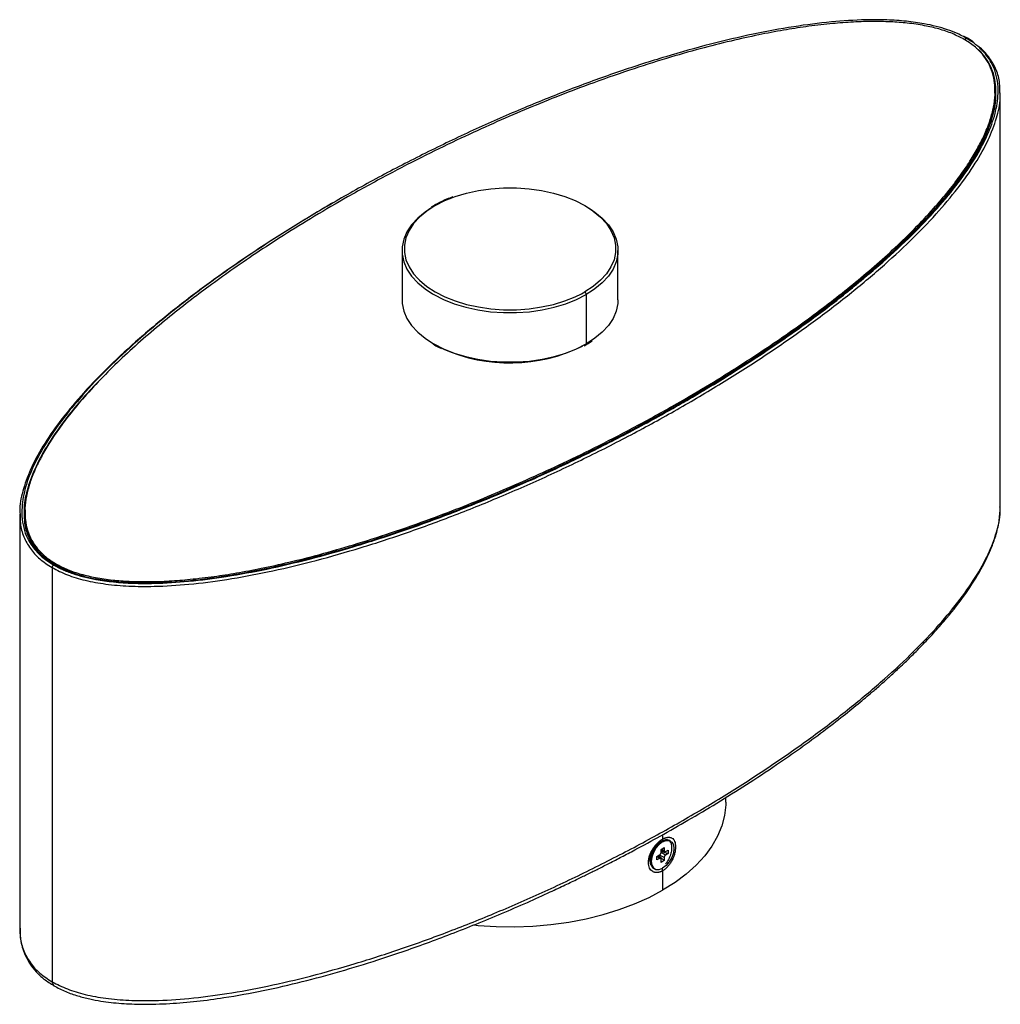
# Paper-space layout '_Isométrica' of a CAD drawing. Header units: millimetres. Extents: x -114 to 114, y -47 to 181.
import ezdxf

# ---------------------------------------------------------------- set-up
doc = ezdxf.new("R2010")
doc.units = ezdxf.units.MM

psp = doc.layouts.new('_Isométrica')

# ---------------------------------------------------------------- linework, layer by layer
at = {"color": 7, "linetype": 'Continuous', "lineweight": 25}
for p, q in [((105.71, 176.98), (105.03, 177.33)), ((105.96, 177.01), (105.24, 177.35)), ((105.61, 176.42), (105.36, 176.61)), ((107.28, 176.12), (105.96, 177.01)), ((112.59, 164.28), (112.59, 164.59)), ((113.59, 68.37), (113.59, 164.31)), ((-17.57, 138.23), (-18.25, 137.82)), ((-25, 127.79), (-25, 116.36)), ((25, 116.36), (25, 127.79)), ((83.82, 123.18), (81.61, 121.26)), ((16.53, 117.76), (17.32, 118.2)), ((19.14, 118.51), (17.68, 117.59)), ((17.68, 117.59), (17.68, 106.16)), ((67.86, 110.48), (67.92, 110.48)), ((68.29, 110.74), (68.23, 110.74)), ((64.23, 107.94), (64.29, 107.93)), ((17.22, 105.73), (17.57, 105.93)), ((19.14, 107.07), (17.68, 106.16)), ((-113.59, 66.78), (-113.59, -29.17)), ((-112.59, 67.06), (-112.59, 66.75)), ((113.55, 67.86), (113.59, 68.33)), ((-102.32, 53.47), (-105.46, 54.95)), ((-105.36, 54.97), (-105.36, 54.9)), ((-106.07, 54.32), (-106.07, -41.63)), ((50, 0), (50, 1.08)), ((35.36, -9.22), (35.13, -9.09)), ((35.36, -7.55), (35.36, -8.57)), ((36.01, -8.72), (36.13, -8.75)), ((37.21, -9.04), (36.98, -8.91)), ((34.9, -9.24), (34.33, -9.62)), ((34.98, -9.18), (34.88, -9.16)), ((35, -10.95), (35.71, -10.54)), ((35, -11.63), (35, -10.95)), ((35.71, -11.23), (35, -10.97)), ((35, -11.17), (35.84, -11.47)), ((35, -11.39), (36.66, -11.9)), ((35.71, -10.54), (35.71, -11.23)), ((36.06, -11.43), (36.66, -11.09)), ((36.66, -11.09), (36.66, -11.9)), ((32.41, -12.78), (32.53, -12.81)), ((32.42, -13.35), (32.51, -13.46)), ((32.58, -12.5), (32.52, -13.35)), ((34.05, -12.59), (34.65, -12.24)), ((34.05, -13.4), (34.05, -12.59)), ((34.65, -13.06), (34.05, -13.4)), ((34.65, -13.06), (34.08, -12.57)), ((34.93, -13.06), (34.25, -12.48)), ((35.71, -13.54), (34.44, -12.36)), ((35.71, -12.85), (34.66, -12.25)), ((36.06, -12.25), (35, -11.63)), ((35, -13.95), (35, -13.26)), ((35.71, -13.54), (35, -13.95)), ((35.71, -12.85), (35.71, -13.54)), ((36.66, -11.9), (36.06, -12.25)), ((33.28, -15.32), (33.51, -15.45)), ((35.36, -15.92), (35.36, -20.41)), ((-113.59, -29.13), (-113.56, -29.51))]:
    psp.add_line(p, q, dxfattribs=at)
at = {"color": 7, "linetype": 'Continuous', "lineweight": 25, "flags": 128}
for points in [[(-13.07, 140.16), (-12.67, 140.31), (-10.06, 141.1), (-7.29, 141.71), (-4.42, 142.11), (-1.48, 142.32), (1.48, 142.32), (4.42, 142.11), (7.29, 141.71), (10.06, 141.1), (12.67, 140.31), (15.11, 139.34), (17.32, 138.2), (19.02, 137.12)], [(-17.32, 138.2), (-15.11, 139.34), (-13.07, 140.16)], [(-18.36, 137.59), (-19.68, 136.69), (-21.39, 135.26), (-22.8, 133.72), (-23.87, 132.09), (-24.59, 130.4), (-24.95, 128.67), (-24.95, 126.92), (-24.59, 125.19), (-23.87, 123.5), (-22.8, 121.87), (-21.39, 120.33), (-19.68, 118.89), (-17.97, 117.76)], [(-17.32, 138.2), (-19.29, 136.92), (-20.97, 135.52), (-22.34, 134.01), (-23.39, 132.41), (-24.1, 130.75), (-24.46, 129.06), (-24.46, 127.35), (-24.1, 125.65), (-23.39, 123.99), (-22.34, 122.4), (-21.39, 121.3)], [(19.02, 137.12), (19.29, 136.92), (20.97, 135.52), (22.34, 134.01), (23.39, 132.41), (24.1, 130.75), (24.46, 129.06), (24.46, 127.35), (24.1, 125.65), (23.39, 123.99), (22.34, 122.4), (20.97, 120.89), (19.29, 119.48), (17.32, 118.2)], [(18.2, 137.69), (19.68, 136.69), (21.39, 135.26), (22.8, 133.72), (23.87, 132.09), (24.59, 130.4), (24.95, 128.67), (24.95, 126.92), (24.59, 125.19), (23.87, 123.5), (22.8, 121.87), (21.39, 120.33), (19.68, 118.89), (19.14, 118.51)], [(-21.39, 121.3), (-20.97, 120.89), (-19.29, 119.48), (-17.32, 118.2), (-15.11, 117.07), (-12.67, 116.1), (-10.06, 115.3), (-7.29, 114.7), (-4.42, 114.29), (-1.48, 114.08), (1.48, 114.08), (4.42, 114.29), (7.29, 114.7), (10.06, 115.3), (12.67, 116.1), (15.11, 117.07), (16.53, 117.76)], [(-25, 116.36), (-24.95, 115.49), (-24.59, 113.76), (-23.87, 112.07), (-22.8, 110.44), (-21.39, 108.9), (-19.68, 107.46), (-17.97, 106.33)], [(-17.97, 117.76), (-17.68, 117.59), (-15.42, 116.43), (-12.93, 115.44), (-10.26, 114.63), (-7.44, 114.02), (-4.51, 113.6), (-1.51, 113.39), (1.51, 113.39), (4.51, 113.6), (7.44, 114.02), (10.26, 114.63), (12.93, 115.44), (15.42, 116.43), (17.68, 117.59)], [(25, 116.36), (24.95, 115.49), (24.59, 113.76), (23.87, 112.07), (22.8, 110.44), (21.39, 108.9), (19.68, 107.46), (19.14, 107.07)], [(-17.97, 106.33), (-17.68, 106.16), (-15.42, 105), (-12.93, 104.01), (-10.26, 103.2), (-7.44, 102.58), (-4.51, 102.17), (-1.51, 101.96), (1.51, 101.96), (4.51, 102.17), (7.44, 102.58), (10.26, 103.2), (12.93, 104.01), (15.42, 105), (17.68, 106.16)], [(50, 0), (49.99, -0.61), (49.72, -3.06), (49.09, -5.48), (48.11, -7.86), (46.78, -10.19), (45.11, -12.44), (43.12, -14.61), (40.82, -16.67), (38.23, -18.61), (35.36, -20.41)], [(35.13, -9.09), (34.32, -9.71), (33.59, -10.56), (33.01, -11.56), (32.64, -12.62), (32.51, -13.62), (32.64, -14.48), (33.01, -15.11), (33.28, -15.32)], [(35.36, -9.22), (36.16, -8.9), (36.89, -8.91), (37.47, -9.25), (37.84, -9.87), (37.97, -10.73), (37.84, -11.74), (37.47, -12.8), (36.89, -13.8), (36.16, -14.65), (35.36, -15.27)], [(35.36, -9.22), (34.55, -9.84), (33.82, -10.69), (33.24, -11.69), (32.87, -12.75), (32.74, -13.76), (32.87, -14.61), (33.24, -15.24), (33.82, -15.58), (34.55, -15.58), (35.36, -15.27)], [(-8.33, -28.46), (-7.4, -28.55), (-3.18, -28.81), (1.06, -28.86), (5.3, -28.7), (9.49, -28.34), (13.62, -27.77), (17.65, -27.01), (21.56, -26.04), (25.31, -24.89), (28.87, -23.57), (32.23, -22.07), (35.36, -20.41)], [(-106.07, -41.63), (-105.94, -42.22), (-105.65, -42.54)]]:
    psp.add_lwpolyline(points, dxfattribs=at)
at = {"color": 7, "linetype": 'Continuous', "lineweight": 25}
for centre, radius, start, end in [((105.27, 176.63), 0.0873, 350.7856, 129.2022), ((106.13, 176.33), 0.772, 122.6913, 161.9017), ((105.86, 176.79), 0.24, 64.0394, 127.2538), ((-17.47, 138.01), 0.24, 52.7465, 115.9576), ((16.91, 117.55), 0.768, 2.6055, 57.3945), ((-0.05, 139.86), 38.13, 245.9777, 296.156), ((17.44, 106.13), 0.24, 304.0402, 7.2575), ((-105.3, 54.28), 0.768, 122.6055, 177.3945), ((-105.57, 54.73), 0.245, 64.1802, 126.3711), ((-105.05, 54.95), 0.307, 122.6062, 177.3945), ((34.9, -8.63), 0.463, 292.336, 7.6766), ((36.2, -10.53), 1.8, 64.5096, 126.8008), ((33.98, -15.96), 1.38, 1.5762, 26.3666)]:
    psp.add_arc(centre, radius, start, end, dxfattribs=at)
for points, knots in [([(105.22, 176.69), (104.34, 177.16), (102.54, 178.09), (99.4, 179.13), (95.89, 179.95), (92.14, 180.49), (88, 180.8), (83.62, 180.87), (78.9, 180.7), (73.83, 180.3), (68.63, 179.67), (63.14, 178.81), (57.36, 177.71), (50.91, 176.28), (43.77, 174.47), (35.91, 172.22), (27.27, 169.46), (18.75, 166.46), (10.67, 163.37), (3.32, 160.37), (-4.02, 157.19), (-11.66, 153.69), (-19.84, 149.72), (-28.61, 145.2), (-37.2, 140.48), (-45.23, 135.79), (-52.32, 131.41), (-58.76, 127.21), (-64.52, 123.27), (-69.67, 119.57), (-74.6, 115.85), (-79.49, 111.98), (-84.46, 107.8), (-89.23, 103.51), (-93.85, 99.03), (-98, 94.62), (-101.6, 90.39), (-104.49, 86.57), (-106.8, 83.13), (-108.6, 80.02), (-110.11, 76.94), (-111.28, 73.94), (-112.04, 70.93), (-112.41, 68.73), (-112.35, 67.5), (-112.34, 67.21)], [0, 0, 0, 0, 0.0112614, 0.0229202, 0.0341347, 0.0471776, 0.0594483, 0.0736974, 0.0887198, 0.1043354, 0.1222565, 0.1391009, 0.1582986, 0.1800499, 0.2046753, 0.2323383, 0.2632748, 0.2983727, 0.3271377, 0.3553078, 0.3838203, 0.4142183, 0.447885, 0.4852173, 0.5258649, 0.560498, 0.593677, 0.6244675, 0.6526975, 0.6784828, 0.7025209, 0.7296989, 0.7572318, 0.7858845, 0.8136318, 0.8428596, 0.8684829, 0.8911659, 0.9112771, 0.9291992, 0.9451409, 0.9638104, 0.9797802, 0.9952234, 1, 1, 1, 1]), ([(105.03, 177.33), (104.57, 177.57), (103.43, 178.18), (101.32, 178.97), (98.74, 179.74), (95.58, 180.42), (91.75, 180.95), (87.22, 181.24), (81.4, 181.26), (74.14, 180.79), (65.41, 179.66), (56.05, 177.92), (46.15, 175.58), (35.82, 172.68), (25.13, 169.23), (14.2, 165.27), (3.14, 160.83), (-7.96, 155.96), (-18.98, 150.71), (-29.82, 145.13), (-40.37, 139.26), (-50.53, 133.17), (-60.21, 126.91), (-69.31, 120.55), (-77.73, 114.14), (-85.43, 107.76), (-92.23, 101.43), (-96.51, 97.22), (-98.31, 95.08), (-98.33, 95.05)], [0, 0, 0, 0, 0.006958, 0.017508, 0.028357, 0.039634, 0.055525, 0.072585, 0.090963, 0.121206, 0.154811, 0.19179, 0.232037, 0.275361, 0.321504, 0.37015, 0.420946, 0.473498, 0.527391, 0.582187, 0.637439, 0.692691, 0.747488, 0.801381, 0.853932, 0.904728, 0.953374, 0.999517, 1, 1, 1, 1]), ([(81.87, 121.3), (83.07, 122.29), (86.75, 125.31), (92.27, 130.47), (98.26, 136.63), (103.29, 142.6), (107.34, 148.31), (110.35, 153.71), (112.32, 158.75), (113.13, 162.94), (113.1, 166.31), (112.59, 168.92), (111.68, 171.13), (110.49, 172.95), (109.17, 174.44), (107.6, 175.8), (106.34, 176.59), (105.71, 176.98)], [0, 0, 0, 0, 0.059427, 0.181902, 0.298075, 0.407151, 0.508479, 0.60158, 0.686187, 0.762329, 0.808596, 0.851548, 0.891558, 0.91995, 0.947263, 0.973824, 1, 1, 1, 1]), ([(112.34, 164.7), (112.34, 165.33), (112.34, 166.74), (111.85, 168.96), (110.92, 171.21), (109.49, 173.28), (107.67, 175.12), (106.03, 176.18), (105.22, 176.69)], [0, 0, 0, 0, 0.144478, 0.326193, 0.514329, 0.67413, 0.839547, 1, 1, 1, 1]), ([(113.51, 164.28), (113.52, 165.03), (113.53, 166.82), (112.78, 169.55), (111.26, 172.31), (109.62, 174.31), (108.24, 175.24), (107.89, 175.49)], [0, 0, 0, 0, 0.188975, 0.450544, 0.692422, 0.919923, 1, 1, 1, 1]), ([(112.53, 164.54), (112.54, 165.09), (112.56, 166.5), (112.08, 168.7), (111.21, 170.89), (110.01, 172.66), (109.07, 173.87), (108.26, 174.45), (108.04, 174.61)], [0, 0, 0, 0, 0.156387, 0.400822, 0.62785, 0.788506, 0.942713, 1, 1, 1, 1]), ([(-106.07, 54.32), (-104.93, 53.73), (-102.62, 52.55), (-98.35, 51.3), (-93.54, 50.43), (-88.16, 49.98), (-81.69, 49.93), (-74.06, 50.42), (-65.28, 51.56), (-55.88, 53.31), (-45.95, 55.65), (-35.58, 58.57), (-24.88, 62.02), (-13.93, 65.99), (-2.84, 70.44), (8.27, 75.31), (19.31, 80.57), (30.16, 86.16), (40.72, 92.04), (50.9, 98.14), (60.59, 104.4), (69.7, 110.77), (78.14, 117.19), (85.84, 123.59), (92.71, 129.91), (98.7, 136.09), (103.75, 142.07), (107.8, 147.81), (110.85, 153.23), (112.76, 158.3), (113.63, 161.95), (113.53, 163.9), (113.51, 164.28)], [0, 0, 0, 0, 0.014228, 0.028951, 0.044603, 0.06153, 0.079973, 0.105391, 0.133574, 0.164544, 0.198219, 0.234446, 0.273012, 0.313657, 0.356088, 0.399979, 0.444985, 0.490743, 0.53688, 0.583016, 0.628774, 0.67378, 0.717671, 0.760102, 0.800747, 0.839313, 0.87554, 0.909215, 0.940185, 0.968368, 0.993786, 1, 1, 1, 1]), ([(-105.36, 54.97), (-103.98, 54.28), (-101.89, 53.24), (-98.53, 52.27), (-95.43, 51.6), (-91.66, 51.08), (-87.19, 50.79), (-81.42, 50.77), (-74.21, 51.24), (-65.53, 52.36), (-56.22, 54.1), (-46.36, 56.43), (-36.05, 59.32), (-25.38, 62.77), (-14.48, 66.72), (-3.43, 71.15), (7.65, 76.01), (18.65, 81.25), (29.48, 86.83), (40.02, 92.69), (50.17, 98.77), (59.83, 105.02), (68.91, 111.37), (77.33, 117.77), (85, 124.15), (91.85, 130.44), (97.81, 136.6), (102.84, 142.55), (106.86, 148.24), (109.88, 153.62), (111.79, 158.63), (112.61, 162.24), (112.55, 164.16), (112.53, 164.54)], [0, 0, 0, 0, 0.017165, 0.026093, 0.035394, 0.048538, 0.062689, 0.077969, 0.103178, 0.131249, 0.162182, 0.19588, 0.232179, 0.270858, 0.311647, 0.354249, 0.398331, 0.443542, 0.489515, 0.535871, 0.582228, 0.6282, 0.673412, 0.717493, 0.760095, 0.800885, 0.839563, 0.875862, 0.909561, 0.940493, 0.968565, 0.993774, 1, 1, 1, 1]), ([(-105.22, 55.21), (-104.34, 54.75), (-102.54, 53.82), (-99.4, 52.77), (-95.89, 51.96), (-92.14, 51.42), (-88, 51.11), (-83.62, 51.04), (-78.9, 51.2), (-73.83, 51.61), (-68.63, 52.24), (-63.14, 53.1), (-57.36, 54.19), (-50.91, 55.62), (-43.77, 57.44), (-35.91, 59.69), (-27.27, 62.44), (-18.75, 65.45), (-10.67, 68.54), (-3.32, 71.54), (4.02, 74.72), (11.66, 78.22), (19.84, 82.18), (28.61, 86.71), (37.2, 91.43), (45.23, 96.12), (52.32, 100.5), (58.76, 104.7), (64.52, 108.64), (69.67, 112.34), (74.6, 116.05), (79.49, 119.93), (84.46, 124.1), (89.23, 128.4), (93.85, 132.87), (98, 137.29), (101.6, 141.52), (104.49, 145.33), (106.8, 148.78), (108.6, 151.89), (110.11, 154.97), (111.28, 157.97), (112.04, 160.98), (112.41, 163.18), (112.35, 164.41), (112.34, 164.7)], [0, 0, 0, 0, 0.011261, 0.02292, 0.034135, 0.047178, 0.059448, 0.073697, 0.08872, 0.104335, 0.122257, 0.139101, 0.158299, 0.18005, 0.204675, 0.232338, 0.263275, 0.298373, 0.327138, 0.355308, 0.38382, 0.414218, 0.447885, 0.485217, 0.525865, 0.560498, 0.593677, 0.624468, 0.652697, 0.678483, 0.702521, 0.729699, 0.757232, 0.785884, 0.813632, 0.84286, 0.868483, 0.891166, 0.911277, 0.929199, 0.945141, 0.96381, 0.97978, 0.995223, 1, 1, 1, 1]), ([(40.13, 92.59), (43.49, 94.57), (50.24, 98.55), (59.82, 104.78), (68.92, 111.13), (77.33, 117.53), (85, 123.9), (91.85, 130.2), (97.81, 136.35), (102.84, 142.31), (106.86, 148), (109.89, 153.38), (111.77, 158.39), (112.63, 161.99), (112.53, 163.9), (112.51, 164.28)], [0, 0, 0, 0, 0.09835, 0.197592, 0.295191, 0.390351, 0.482316, 0.57037, 0.653866, 0.732224, 0.80497, 0.871745, 0.932343, 0.986762, 1, 1, 1, 1]), ([(-13.25, 140.2), (-13.73, 140.02), (-15.01, 139.56), (-16.43, 138.87), (-17.34, 138.36), (-17.57, 138.23)], [0, 0, 0, 0, 0.309054, 0.821518, 1, 1, 1, 1]), ([(-40.48, 139.12), (-40.54, 139.08), (-44.13, 137.09), (-50.87, 132.94), (-60.6, 126.7), (-69.7, 120.32), (-78.14, 113.9), (-85.84, 107.51), (-92.71, 101.19), (-98.7, 95), (-103.75, 89.02), (-107.8, 83.29), (-110.85, 77.86), (-112.76, 72.79), (-113.63, 69.14), (-113.53, 67.2), (-113.51, 66.82)], [0, 0, 0, 0, 0.001677, 0.101131, 0.199769, 0.296787, 0.3914, 0.482866, 0.570482, 0.653617, 0.731708, 0.8043, 0.871059, 0.931813, 0.986605, 1, 1, 1, 1]), ([(-102.5, 53.43), (-102.11, 53.27), (-100.93, 52.79), (-98.73, 52.17), (-95.58, 51.48), (-91.75, 50.96), (-87.22, 50.66), (-81.4, 50.65), (-74.14, 51.11), (-65.41, 52.25), (-56.05, 53.99), (-46.15, 56.32), (-35.82, 59.23), (-25.13, 62.68), (-14.2, 66.64), (-3.14, 71.08), (7.96, 75.94), (18.98, 81.2), (29.82, 86.78), (40.37, 92.65), (50.53, 98.74), (60.21, 104.99), (69.29, 111.36), (76.52, 116.78), (80.51, 120.15), (81.87, 121.3)], [0, 0, 0, 0, 0.006205, 0.018689, 0.031666, 0.049953, 0.069585, 0.090732, 0.125534, 0.164205, 0.206758, 0.253071, 0.302926, 0.356025, 0.412004, 0.470456, 0.530929, 0.592946, 0.656002, 0.719583, 0.783163, 0.84622, 0.908237, 0.968709, 1, 1, 1, 1]), ([(-17.84, 106.11), (-17.42, 105.85), (-16.81, 105.47), (-16.1, 105.16), (-15.88, 105.06)], [0, 0, 0, 0, 0.686804, 1, 1, 1, 1]), ([(17.57, 105.93), (17.93, 106.13), (18.43, 106.42), (18.87, 106.75), (19.01, 106.85)], [0, 0, 0, 0, 0.695389, 1, 1, 1, 1]), ([(-94.16, 98.62), (-95.41, 97.36), (-98.54, 94.18), (-102.82, 89.03), (-106.86, 83.34), (-109.88, 77.96), (-111.79, 72.95), (-112.61, 69.34), (-112.55, 67.42), (-112.53, 67.04)], [0, 0, 0, 0, 0.129271, 0.326273, 0.509163, 0.677043, 0.829393, 0.966208, 1, 1, 1, 1]), ([(-98.33, 95.05), (-100.03, 93.09), (-103.33, 89.29), (-107.33, 83.6), (-110.36, 78.2), (-112.32, 73.16), (-113.13, 68.97), (-113.1, 65.6), (-112.59, 62.99), (-111.68, 60.78), (-110.49, 58.95), (-109.17, 57.46), (-107.6, 56.1), (-106.34, 55.32), (-105.71, 54.93)], [0, 0, 0, 0, 0.153931, 0.298539, 0.431405, 0.552149, 0.660814, 0.726843, 0.788141, 0.845239, 0.885759, 0.924738, 0.962644, 1, 1, 1, 1]), ([(-113.51, 66.82), (-113.52, 66.06), (-113.53, 64.27), (-112.78, 61.54), (-111.29, 58.77), (-109.12, 56.3), (-107.07, 54.97), (-106.07, 54.32)], [0, 0, 0, 0, 0.165797, 0.395285, 0.607497, 0.807095, 1, 1, 1, 1]), ([(-112.54, 67.71), (-112.56, 66.68), (-112.58, 64.63), (-111.82, 61.67), (-110.32, 59.01), (-108.96, 57.26), (-107.9, 56.52), (-107.8, 56.45)], [0, 0, 0, 0, 0.262645, 0.520024, 0.7563, 0.976975, 1, 1, 1, 1]), ([(-112.53, 67.04), (-112.54, 66.49), (-112.56, 65.08), (-112.08, 62.88), (-111.2, 60.7), (-110.03, 58.91), (-108.36, 56.97), (-106.55, 55.76), (-105.36, 54.97)], [0, 0, 0, 0, 0.126198, 0.323448, 0.506652, 0.636295, 0.760735, 1, 1, 1, 1]), ([(-112.34, 67.21), (-112.34, 66.58), (-112.34, 65.17), (-111.85, 62.95), (-110.92, 60.7), (-109.49, 58.63), (-107.67, 56.78), (-106.03, 55.73), (-105.22, 55.21)], [0, 0, 0, 0, 0.144478, 0.326193, 0.514329, 0.67413, 0.839547, 1, 1, 1, 1]), ([(-106.07, -41.63), (-104.93, -42.21), (-102.62, -43.39), (-98.35, -44.64), (-93.54, -45.51), (-88.16, -45.96), (-81.69, -46.02), (-74.06, -45.52), (-65.28, -44.38), (-55.88, -42.63), (-45.95, -40.29), (-35.58, -37.38), (-24.88, -33.92), (-13.93, -29.95), (-2.84, -25.51), (8.27, -20.63), (19.31, -15.37), (30.16, -9.78), (40.72, -3.91), (50.9, 2.19), (60.59, 8.46), (69.7, 14.83), (78.14, 21.24), (85.84, 27.64), (92.71, 33.96), (98.7, 40.14), (103.75, 46.13), (107.8, 51.86), (110.85, 57.29), (112.77, 62.35), (113.64, 66.02), (113.53, 67.98), (113.51, 68.37)], [0, 0, 0, 0, 0.014226, 0.028945, 0.044594, 0.061518, 0.079957, 0.10537, 0.133548, 0.164511, 0.19818, 0.234399, 0.272957, 0.313594, 0.356017, 0.399898, 0.444896, 0.490645, 0.536772, 0.5829, 0.628648, 0.673646, 0.717528, 0.75995, 0.800587, 0.839145, 0.875364, 0.909033, 0.939997, 0.968174, 0.993587, 1, 1, 1, 1]), ([(-105.65, -42.54), (-104.76, -43.01), (-103.05, -43.91), (-100.2, -44.89), (-97.47, -45.6), (-94.11, -46.23), (-90.04, -46.68), (-84.69, -46.88), (-78.83, -46.71), (-72.52, -46.16), (-65.25, -45.19), (-57.08, -43.69), (-48.12, -41.63), (-39.29, -39.24), (-31.62, -36.89), (-24.97, -34.67), (-19.31, -32.67), (-13.59, -30.53), (-7.77, -28.23), (-1.88, -25.79), (3.84, -23.31), (8.75, -21.08), (12.64, -19.26), (15.57, -17.85), (18.12, -16.61), (20.55, -15.4), (23.13, -14.09), (25.95, -12.64), (29.89, -10.56), (35.04, -7.76), (41.39, -4.15), (48.05, -0.18), (54.9, 4.11), (61.35, 8.38), (67.29, 12.52), (72.44, 16.3), (77.04, 19.85), (80.94, 23), (84.01, 25.59), (86.43, 27.7), (88.52, 29.58), (90.71, 31.61), (93.16, 33.98), (95.79, 36.64), (98.5, 39.54), (101.89, 43.43), (105.62, 48.23), (108.55, 52.81), (110.34, 56.22), (111.45, 58.62), (112.48, 61.42), (113.34, 64.56), (113.48, 66.77), (113.55, 67.86)], [0, 0, 0, 0, 0.011214, 0.021469, 0.030861, 0.03937, 0.05472, 0.069991, 0.090071, 0.110144, 0.130397, 0.16066, 0.191195, 0.221656, 0.252904, 0.273428, 0.294292, 0.315736, 0.337954, 0.360916, 0.384444, 0.405685, 0.419916, 0.431914, 0.441706, 0.451492, 0.462325, 0.47421, 0.487151, 0.512824, 0.541174, 0.57137, 0.603293, 0.636783, 0.664063, 0.69129, 0.715518, 0.736552, 0.754495, 0.766863, 0.77796, 0.790891, 0.805963, 0.822844, 0.840768, 0.85954, 0.893502, 0.925817, 0.938094, 0.950576, 0.965683, 0.983189, 1, 1, 1, 1]), ([(-105.46, 54.95), (-106.23, 55.41), (-107.13, 55.94), (-107.8, 56.58), (-107.9, 56.67)], [0, 0, 0, 0, 0.8477746, 1, 1, 1, 1]), ([(-105.71, 54.93), (-105.04, 54.56), (-104.05, 54.01), (-102.89, 53.57), (-102.5, 53.43)], [0, 0, 0, 0, 0.66842, 1, 1, 1, 1]), ([(35.36, -15.92), (35.3, -15.95), (35.2, -16), (35.05, -16.08), (34.9, -16.14), (34.75, -16.2), (34.59, -16.24), (34.44, -16.28), (34.29, -16.31), (34.1, -16.33), (33.86, -16.33), (33.58, -16.29), (33.32, -16.21), (32.99, -16.06), (32.64, -15.77), (32.32, -15.28), (32.12, -14.68), (32.05, -13.99), (32.12, -13.23), (32.32, -12.44), (32.64, -11.64), (32.99, -10.99), (33.32, -10.5), (33.58, -10.15), (33.85, -9.82), (34.14, -9.52), (34.44, -9.23), (34.74, -8.98), (35.05, -8.76), (35.25, -8.63), (35.36, -8.57)], [0, 0, 0, 0, 0.015442, 0.030784, 0.046063, 0.061316, 0.07658, 0.091893, 0.107292, 0.122813, 0.153963, 0.185071, 0.216301, 0.247599, 0.310418, 0.373522, 0.436726, 0.499977, 0.563228, 0.626432, 0.689536, 0.752356, 0.783651, 0.814878, 0.84599, 0.877162, 0.90809, 0.938674, 0.969211, 1, 1, 1, 1]), ([(32.54, -14.03), (32.49, -13.85), (32.34, -13.32), (32.58, -12.2), (33.17, -10.91), (33.93, -9.96), (34.58, -9.37), (34.91, -9.16), (35.07, -9.06)], [0, 0, 0, 0, 0.12218, 0.345163, 0.566544, 0.78447, 0.895074, 1, 1, 1, 1]), ([(35.07, -9.06), (35.37, -8.89), (35.65, -8.78), (36.18, -8.69), (36.42, -8.72), (36.84, -8.89), (37.01, -9.04), (37.27, -9.44), (37.36, -9.7), (37.46, -10.3), (37.46, -10.64), (37.39, -11.37), (37.31, -11.75), (37.07, -12.53), (36.91, -12.91), (36.52, -13.65), (36.29, -13.99), (36.03, -14.29)], [0, 0, 0, 0, 0.125, 0.125, 0.25, 0.25, 0.375, 0.375, 0.5, 0.5, 0.625, 0.625, 0.75, 0.75, 0.875, 0.875, 1, 1, 1, 1]), ([(35.36, -8.57), (35.41, -8.54), (35.51, -8.48), (35.66, -8.41), (35.81, -8.34), (35.96, -8.29), (36.1, -8.24), (36.24, -8.2), (36.39, -8.17), (36.57, -8.14), (36.8, -8.12), (37.05, -8.15), (37.28, -8.21), (37.57, -8.35), (37.88, -8.61), (38.15, -9.07), (38.32, -9.65), (38.38, -10.34), (38.32, -11.1), (38.15, -11.91), (37.88, -12.74), (37.57, -13.41), (37.28, -13.92), (37.05, -14.29), (36.8, -14.63), (36.53, -14.95), (36.25, -15.24), (35.96, -15.5), (35.66, -15.73), (35.46, -15.86), (35.36, -15.92)], [0, 0, 0, 0, 0.015447, 0.0307939, 0.0460773, 0.0613347, 0.0766034, 0.0919209, 0.1073243, 0.1228498, 0.1539973, 0.1851027, 0.21633, 0.2476252, 0.3104419, 0.3735402, 0.4367384, 0.4999831, 0.5632279, 0.6264262, 0.6895247, 0.7523415, 0.7836347, 0.814859, 0.8459686, 0.8771373, 0.9080715, 0.9386612, 0.9692044, 1, 1, 1, 1]), ([(35.71, -11.23), (35.71, -11.25), (35.71, -11.31), (35.74, -11.39), (35.81, -11.46), (35.9, -11.48), (35.99, -11.47), (36.04, -11.44), (36.06, -11.43)], [0, 0, 0, 0, 0.135649, 0.270468, 0.499971, 0.729474, 0.863073, 1, 1, 1, 1]), ([(34.65, -12.24), (34.68, -12.23), (34.72, -12.2), (34.81, -12.11), (34.9, -11.98), (34.97, -11.84), (35, -11.72), (35, -11.66), (35, -11.63)], [0, 0, 0, 0, 0.135649, 0.270468, 0.499971, 0.729474, 0.863073, 1, 1, 1, 1]), ([(35, -13.26), (35, -13.24), (35, -13.18), (34.97, -13.1), (34.9, -13.03), (34.81, -13.01), (34.73, -13.02), (34.68, -13.05), (34.65, -13.06)], [0, 0, 0, 0, 0.135649, 0.270468, 0.499971, 0.729474, 0.863073, 1, 1, 1, 1]), ([(36.06, -12.25), (36.04, -12.26), (35.99, -12.29), (35.9, -12.38), (35.81, -12.51), (35.74, -12.65), (35.71, -12.77), (35.71, -12.83), (35.71, -12.85)], [0, 0, 0, 0, 0.135649, 0.270468, 0.499971, 0.729474, 0.863073, 1, 1, 1, 1]), ([(32.72, -14.61), (32.69, -14.58), (32.56, -14.45), (32.55, -14.21), (32.54, -14.03)], [0, 0, 0, 0, 0.238778, 1, 1, 1, 1]), ([(-113.56, -29.51), (-113.51, -30.42), (-113.41, -32.52), (-112.53, -35.21), (-111.22, -37.55), (-109.83, -39.32), (-108.02, -41.04), (-106.45, -42.04), (-105.65, -42.54)], [0, 0, 0, 0, 0.19354, 0.442028, 0.574313, 0.711109, 0.852614, 1, 1, 1, 1]), ([(-113.51, -29.17), (-113.52, -29.9), (-113.53, -31.68), (-112.78, -34.4), (-111.29, -37.18), (-109.12, -39.64), (-107.07, -40.97), (-106.07, -41.63)], [0, 0, 0, 0, 0.163527, 0.39364, 0.606429, 0.806571, 1, 1, 1, 1])]:
    psp.add_open_spline(points, degree=3, knots=knots, dxfattribs=at)

doc.saveas('drawing.dxf')
